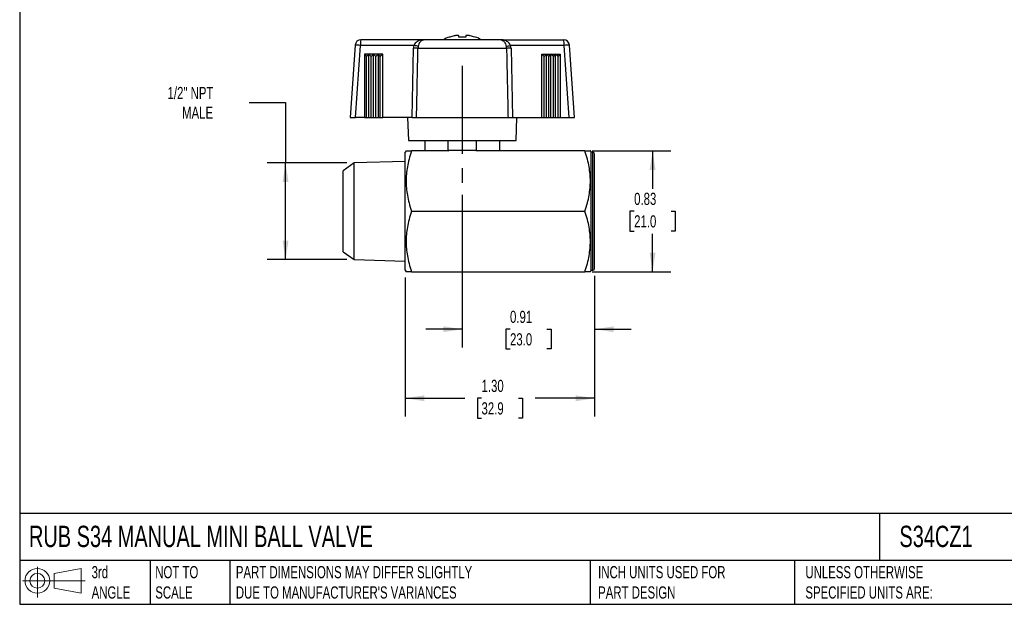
# Model space of a CAD drawing. Header units: inches. Extents: x 0.2 to 10.8, y 0.2 to 8.2.
# Tile 1 of 4: x 0.2 to 7, y 0.2 to 4.2. Entities that reach past the tile are written whole.
import ezdxf

# ---------------------------------------------------------------- set-up
doc = ezdxf.new("R2010")
doc.units = ezdxf.units.IN
doc.header["$MEASUREMENT"] = 0
doc.linetypes.add('SLD-Center', pattern=[0.75, 0.6, -0.05, 0.05, -0.05])
doc.linetypes.add('SLD-Solid', pattern=[0])
doc.layers.add('CENTER', color=40, linetype='SLD-Center')
doc.layers.add('SLD-DEFPOINTS', color=7, linetype='Continuous')
doc.layers.add('DIMENSIONS', color=140, linetype='SLD-Solid', lineweight=25)
doc.layers.add('TEXT', color=140, linetype='SLD-Solid', lineweight=25)
doc.styles.add('SLDTEXTSTYLE0', font='TXT', dxfattribs={"width": 0.7})
doc.dimstyles.new('SLDDIMSTYLE0', dxfattribs={"dimtxt": 0.084961, "dimasz": 0.13, "dimexe": 0, "dimexo": 0.0625, "dimgap": 0.02124, "dimtad": 0, "dimtih": 1, "dimtoh": 1, "dimrnd": 1e-09, "dimzin": 12, "dimdsep": 46, "dimtxsty": 'SLDTEXTSTYLE0', "dimsah": 1, "dimcen": 0.09, "dimadec": 0, "dimazin": 3, "dimtfac": 1, "dimtofl": 0, "dimtmove": 0, "dimatfit": 3, "dimfxl": 0, "dimfrac": 2, "dimtolj": 1, "dimtzin": 12, "dimarcsym": 0})
doc.dimstyles.new('SLDDIMSTYLE1', dxfattribs={"dimtxt": 0.084961, "dimasz": 0.13, "dimexe": 0, "dimexo": 0.0625, "dimgap": 0.02124, "dimtad": 0, "dimtih": 1, "dimtoh": 1, "dimrnd": 1e-09, "dimdsep": 46, "dimtxsty": 'SLDTEXTSTYLE0', "dimsah": 1, "dimcen": 0.09, "dimadec": 0, "dimazin": 2, "dimtfac": 1, "dimtofl": 0, "dimtmove": 0, "dimatfit": 3, "dimfxl": 0, "dimfrac": 2, "dimtolj": 1, "dimtzin": 12, "dimarcsym": 0})
doc.dimstyles.new('SLDDIMSTYLE2', dxfattribs={"dimtxt": 0.084961, "dimasz": 0.13, "dimexe": 0, "dimexo": 0.0625, "dimgap": 0.02124, "dimtad": 0, "dimtih": 1, "dimtoh": 1, "dimrnd": 1e-09, "dimzin": 4, "dimdsep": 46, "dimtxsty": 'SLDTEXTSTYLE0', "dimsah": 1, "dimcen": 0.09, "dimadec": 0, "dimazin": 1, "dimtfac": 1, "dimtofl": 0, "dimtmove": 0, "dimatfit": 3, "dimfxl": 0, "dimfrac": 2, "dimtolj": 1, "dimtzin": 12, "dimarcsym": 0})
doc.dimstyles.new('SLDDIMSTYLE3', dxfattribs={"dimtxt": 0.084961, "dimasz": 0.13, "dimexe": 0, "dimexo": 0.0625, "dimgap": 0.02124, "dimtad": 0, "dimtih": 1, "dimtoh": 1, "dimrnd": 1e-09, "dimdsep": 46, "dimtxsty": 'SLDTEXTSTYLE0', "dimsah": 1, "dimcen": 0.09, "dimadec": 0, "dimazin": 2, "dimtfac": 1, "dimtmove": 0, "dimatfit": 0, "dimfxl": 0, "dimfrac": 2, "dimtolj": 1, "dimtzin": 12, "dimarcsym": 0})

# ---------------------------------------------------------------- blocks, each defined once
blk = doc.blocks.new('Block11')
at = {"color": 7, "linetype": 'SLD-Solid', "lineweight": 18}
for p, q in [((0.1019, 0.2091), (0.1019, 0)), ((0.2157, 0.1641), (0.4006, 0.1981)), ((0.2157, 0.0628), (0.2157, 0.1641)), ((0.4006, 0.1981), (0.4006, 0.0288)), ((0, 0.1135), (0.4281, 0.1135)), ((0.2157, 0.0628), (0.4006, 0.0288))]:
    blk.add_line(p, q, dxfattribs=at)
for radius in [0.0846, 0.0506]:
    blk.add_circle((0.1019, 0.1135), radius, dxfattribs=at)
blk = doc.blocks.new('Block12')
at = {"layer": 'SLD-DEFPOINTS'}
blk.add_blockref('Block11', (0, 0), dxfattribs=at)
blk = doc.blocks.new('_D')
at = {"layer": 'DIMENSIONS'}
for p, q in [((1.8189, 3.6827), (2.0689, 3.6827)), ((2.0689, 3.6827), (2.0689, 3.2698)), ((2.4883, 3.2698), (1.9439, 3.2698)), ((2.0689, 2.6087), (2.0689, 3.2698)), ((2.4883, 2.6087), (1.9439, 2.6087))]:
    blk.add_line(p, q, dxfattribs=at)
for points in [[(2.0689, 3.2698), (2.0489, 3.1398), (2.0889, 3.1398)], [(2.0689, 2.6087), (2.0889, 2.7387), (2.0489, 2.7387)]]:
    blk.add_solid(points, dxfattribs=at)
at = {"layer": 'DIMENSIONS', "char_height": 0.08333, "attachment_point": 1, "style": 'SLDTEXTSTYLE0'}
for s, insert in [('1/2" NPT', (1.2614, 3.7902)), ('MALE', (1.3607, 3.6551))]:
    blk.add_mtext(s, dxfattribs=dict(at, insert=insert))
blk = doc.blocks.new('_D_1')
at = {"layer": 'DIMENSIONS'}
for p, q in [((4.1669, 3.3526), (4.7045, 3.3526)), ((4.5795, 3.3526), (4.5795, 3.0933)), ((4.4532, 2.9392), (4.4247, 2.9392)), ((4.4247, 2.9392), (4.4247, 2.8042)), ((4.7057, 2.9392), (4.7342, 2.9392)), ((4.7342, 2.9392), (4.7342, 2.8042)), ((4.4247, 2.8042), (4.4532, 2.8042)), ((4.5795, 2.5258), (4.5795, 2.7852)), ((4.7342, 2.8042), (4.7057, 2.8042)), ((4.1669, 2.5258), (4.7045, 2.5258))]:
    blk.add_line(p, q, dxfattribs=at)
for points in [[(4.5795, 3.3526), (4.5595, 3.2226), (4.5995, 3.2226)], [(4.5795, 2.5258), (4.5995, 2.6558), (4.5595, 2.6558)]]:
    blk.add_solid(points, dxfattribs=at)
at = {"layer": 'DIMENSIONS', "char_height": 0.08333, "attachment_point": 1, "style": 'SLDTEXTSTYLE0'}
for s, insert in [('0.83', (4.4532, 3.0657)), ('21.0', (4.4532, 2.9116))]:
    blk.add_mtext(s, dxfattribs=dict(at, insert=insert))
blk = doc.blocks.new('_D_2')
at = {"layer": 'DIMENSIONS'}
for p, q in [((4.1831, 2.4975), (4.1831, 1.5347)), ((2.8878, 2.4857), (2.8878, 1.5347)), ((2.8878, 1.6597), (3.2941, 1.6597)), ((3.4092, 1.6597), (3.3807, 1.6597)), ((3.3807, 1.6597), (3.3807, 1.5247)), ((3.6617, 1.6597), (3.6902, 1.6597)), ((3.6902, 1.6597), (3.6902, 1.5247)), ((4.1831, 1.6597), (3.7768, 1.6597)), ((3.3807, 1.5247), (3.4092, 1.5247)), ((3.6902, 1.5247), (3.6617, 1.5247))]:
    blk.add_line(p, q, dxfattribs=at)
for points in [[(2.8878, 1.6597), (3.0178, 1.6397), (3.0178, 1.6797)], [(4.1831, 1.6597), (4.0531, 1.6797), (4.0531, 1.6397)]]:
    blk.add_solid(points, dxfattribs=at)
at = {"layer": 'DIMENSIONS', "char_height": 0.08333, "attachment_point": 1, "style": 'SLDTEXTSTYLE0'}
for s, insert in [('1.30', (3.4092, 1.7861)), ('32.9', (3.4092, 1.6321))]:
    blk.add_mtext(s, dxfattribs=dict(at, insert=insert))
blk = doc.blocks.new('_D_3')
at = {"layer": 'DIMENSIONS'}
for p, q in [((3.2776, 3.0526), (3.2776, 2.0071)), ((4.1831, 2.4975), (4.1831, 2.0071)), ((3.2776, 2.1321), (3.0276, 2.1321)), ((3.6041, 2.1321), (3.5756, 2.1321)), ((3.5756, 2.1321), (3.5756, 1.9971)), ((3.8566, 2.1321), (3.8851, 2.1321)), ((3.8851, 2.1321), (3.8851, 1.9971)), ((4.1831, 2.1321), (4.4331, 2.1321)), ((3.5756, 1.9971), (3.6041, 1.9971)), ((3.8851, 1.9971), (3.8566, 1.9971))]:
    blk.add_line(p, q, dxfattribs=at)
for points in [[(3.2776, 2.1321), (3.1476, 2.1521), (3.1476, 2.1121)], [(4.1831, 2.1321), (4.3131, 2.1121), (4.3131, 2.1521)]]:
    blk.add_solid(points, dxfattribs=at)
at = {"layer": 'DIMENSIONS', "char_height": 0.08333, "attachment_point": 1, "style": 'SLDTEXTSTYLE0'}
for s, insert in [('0.91', (3.6041, 2.2586)), ('23.0', (3.6041, 2.1045))]:
    blk.add_mtext(s, dxfattribs=dict(at, insert=insert))

msp = doc.modelspace()

# ---------------------------------------------------------------- linework, layer by layer
for p, q in [((3.0119, 4.1125), (2.5838, 4.1125)), ((3.5433, 4.1125), (3.0119, 4.1125)), ((3.1922, 4.1312), (3.189, 4.1312)), ((3.2529, 4.1407), (3.2305, 4.1407)), ((3.254, 4.1312), (3.254, 4.1393)), ((3.3012, 4.1312), (3.254, 4.1312)), ((3.3012, 4.1393), (3.3012, 4.1312)), ((3.3247, 4.1407), (3.3023, 4.1407)), ((3.3662, 4.1312), (3.363, 4.1312)), ((3.5433, 4.1125), (3.918, 4.1125)), ((3.918, 4.1125), (3.9181, 4.1125)), ((3.9181, 4.1125), (3.9181, 4.1125)), ((3.9181, 4.1125), (3.9185, 4.1125)), ((3.9185, 4.1125), (3.9714, 4.1125)), ((2.5445, 4.0758), (2.5099, 3.581)), ((2.5465, 3.581), (2.581, 4.0745)), ((2.9467, 4.0745), (2.581, 4.0745)), ((2.9345, 3.581), (2.944, 4.0555)), ((2.9746, 4.0555), (3.5806, 4.0555)), ((3.9742, 4.0745), (3.6085, 4.0745)), ((3.6112, 4.0555), (3.6207, 3.581)), ((4.0087, 3.581), (3.9742, 4.0745)), ((4.0453, 3.581), (4.0107, 4.0758)), ((2.6395, 4.0141), (2.6081, 4.014)), ((2.6081, 4.014), (2.6081, 3.581)), ((2.6081, 4.014), (2.6227, 3.9989)), ((2.6227, 3.9989), (2.6395, 4.0141)), ((2.6227, 3.581), (2.6227, 3.9989)), ((2.6709, 4.0142), (2.6395, 4.0141)), ((2.6395, 3.581), (2.6395, 4.0141)), ((2.6395, 4.0141), (2.6541, 3.9989)), ((2.6541, 3.9989), (2.6709, 4.0142)), ((2.6541, 3.581), (2.6541, 3.9989)), ((2.7023, 4.0142), (2.6709, 4.0142)), ((2.6709, 3.581), (2.6709, 4.0142)), ((2.6709, 4.0142), (2.6855, 3.999)), ((2.6855, 3.999), (2.7023, 4.0142)), ((2.6855, 3.581), (2.6855, 3.999)), ((2.7337, 4.0143), (2.7023, 4.0142)), ((2.7023, 4.0142), (2.7023, 3.581)), ((2.7169, 3.9991), (2.7023, 4.0142)), ((2.7337, 4.0143), (2.7169, 3.9991)), ((2.7169, 3.581), (2.7169, 3.9991)), ((2.7337, 3.581), (2.7337, 4.0143)), ((3.8214, 3.581), (3.8214, 4.0143)), ((3.8383, 3.9991), (3.8214, 4.0143)), ((3.8214, 4.0143), (3.8529, 4.0142)), ((3.8383, 3.9991), (3.8529, 4.0142)), ((3.8383, 3.581), (3.8383, 3.9991)), ((3.8529, 3.581), (3.8529, 4.0142)), ((3.8529, 4.0142), (3.8843, 4.0142)), ((3.8697, 3.999), (3.8529, 4.0142)), ((3.8697, 3.999), (3.8843, 4.0142)), ((3.8697, 3.581), (3.8697, 3.999)), ((3.8843, 4.0142), (3.9157, 4.0141)), ((3.8843, 3.581), (3.8843, 4.0142)), ((3.9011, 3.9989), (3.8843, 4.0142)), ((3.9011, 3.9989), (3.9157, 4.0141)), ((3.9011, 3.581), (3.9011, 3.9989)), ((3.9157, 4.0141), (3.9471, 4.014)), ((3.9157, 3.581), (3.9157, 4.0141)), ((3.9325, 3.9989), (3.9157, 4.0141)), ((3.9325, 3.9989), (3.9471, 4.014)), ((3.9325, 3.581), (3.9325, 3.9989)), ((3.9471, 4.014), (3.9471, 3.581)), ((2.5099, 3.581), (2.5465, 3.581)), ((2.6081, 3.581), (2.5465, 3.581)), ((2.6081, 3.581), (2.6227, 3.581)), ((2.6227, 3.581), (2.6395, 3.581)), ((2.6395, 3.581), (2.6541, 3.581)), ((2.6541, 3.581), (2.6709, 3.581)), ((2.6709, 3.581), (2.6855, 3.581)), ((2.6855, 3.581), (2.7023, 3.581)), ((2.7023, 3.581), (2.7169, 3.581)), ((2.7169, 3.581), (2.7337, 3.581)), ((2.9345, 3.581), (2.7337, 3.581)), ((2.9036, 3.581), (2.9091, 3.4235)), ((2.9647, 3.581), (3.5905, 3.581)), ((3.6207, 3.581), (3.8214, 3.581)), ((3.6461, 3.4235), (3.6516, 3.581)), ((3.8214, 3.581), (3.8383, 3.581)), ((3.8383, 3.581), (3.8529, 3.581)), ((3.8529, 3.581), (3.8697, 3.581)), ((3.8697, 3.581), (3.8843, 3.581)), ((3.8843, 3.581), (3.9011, 3.581)), ((3.9011, 3.581), (3.9157, 3.581)), ((3.9157, 3.581), (3.9325, 3.581)), ((3.9325, 3.581), (3.9471, 3.581)), ((3.9471, 3.581), (4.0087, 3.581)), ((4.0087, 3.581), (4.0453, 3.581)), ((2.9091, 3.4235), (3.6461, 3.4235)), ((3.0217, 3.4235), (3.0217, 3.3526)), ((3.1792, 3.4235), (3.1792, 3.3569)), ((3.376, 3.3569), (3.376, 3.4235)), ((3.5335, 3.3526), (3.5335, 3.4235)), ((2.8935, 3.3526), (2.8878, 3.3428)), ((2.8878, 2.5357), (2.8878, 3.3428)), ((3.1853, 3.3526), (2.9304, 3.3526)), ((3.1792, 3.3569), (3.376, 3.3569)), ((4.1169, 3.3526), (3.3699, 3.3526)), ((4.1595, 3.3428), (4.1538, 3.3526)), ((4.1713, 3.3428), (4.1595, 3.3428)), ((4.1595, 2.5357), (4.1595, 3.3428)), ((4.1713, 2.5357), (4.1713, 3.3428)), ((4.1831, 2.5475), (4.1831, 3.331)), ((2.5383, 3.2698), (2.4626, 3.2168)), ((2.8878, 3.2807), (2.5383, 3.2698)), ((2.5383, 2.6087), (2.5383, 3.2698)), ((2.4626, 2.6617), (2.4626, 3.2168)), ((2.9304, 2.9392), (4.1169, 2.9392)), ((2.4626, 2.6617), (2.5383, 2.6087)), ((2.5383, 2.6087), (2.8878, 2.5978)), ((2.8878, 2.5357), (2.8935, 2.5258)), ((2.9304, 2.5258), (4.1169, 2.5258)), ((4.1538, 2.5258), (4.1595, 2.5357)), ((4.1595, 2.5357), (4.1713, 2.5357))]:
    msp.add_line(p, q)
for centre, radius, start, end in [((2.5838, 4.0731), 0.0394, 90, 176), ((2.7176, 4.0837), 0.1369, 167.87092, 183.86592), ((3.2776, 3.8728), 0.2731, 108.92464, 118.66045), ((3.2776, 3.8728), 0.2721, 101.68675, 108.28572), ((3.2776, 3.8728), 0.2721, 71.71428, 78.31325), ((3.2776, 3.8728), 0.2731, 61.33955, 71.07536), ((3.8376, 4.0837), 0.1369, 356.13408, 12.12908), ((3.9714, 4.0731), 0.0394, 4, 90), ((2.5516, 3.7786), 0.2973, 84.32383, 91.37328), ((4.0036, 3.7786), 0.2973, 88.62672, 95.67617), ((4.1713, 3.331), 0.0118, 0, 90), ((4.1713, 2.5475), 0.0118, 270, 360)]:
    msp.add_arc(centre, radius, start, end)
for centre, major_axis, ratio, start_param, end_param in [((3.918, 4.0731), (0, 0.0394), 0.127102, 6.268534, 6.283185), ((3.9185, 4.0731), (0, 0.0394), 0.636298, 0, 0.014651), ((3.0502, 4.0529), (0.1062, -0.0038), 0.865682, 2.946571, 3.155199), ((3.0418, 4.0541), (0.0672, -0.002), 0.783888, 2.934339, 3.152999), ((3.4904, 4.0515), (0.0901, 0.0061), 0.676976, 6.24799, 6.436532), ((3.505, 4.0529), (0.1062, 0.0038), 0.865682, 6.269578, 6.478207), ((3.2776, 3.766), (0, 0.4432), 0.57735, 2.746802, 2.772466), ((3.2776, 3.766), (0, 0.4432), 0.57735, 3.510719, 3.536384)]:
    msp.add_ellipse(centre, major_axis=major_axis, ratio=ratio, start_param=start_param, end_param=end_param)
for points, knots in [([(3.0119, 4.1125), (3.0022, 4.1125), (2.9926, 4.1108), (2.9795, 4.1058), (2.9755, 4.1038), (2.9717, 4.1014)], [0, 0, 0, 0, 0.355, 0.355, 0.5235186, 0.5235186, 0.5235186, 0.5235186]), ([(2.9764, 4.0669), (2.9773, 4.0702), (2.9784, 4.0734), (2.9814, 4.0817), (2.9835, 4.0864), (2.9892, 4.0973), (2.9932, 4.1027), (3.0021, 4.1105), (3.007, 4.1125), (3.0119, 4.1125)], [0, 0, 0, 0, 0.125, 0.125, 0.325, 0.325, 0.645, 0.645, 1, 1, 1, 1]), ([(3.5433, 4.1125), (3.5482, 4.1125), (3.5531, 4.1105), (3.562, 4.1027), (3.5659, 4.0973), (3.5717, 4.0864), (3.5738, 4.0817), (3.5768, 4.0734), (3.5778, 4.0702), (3.5788, 4.0669)], [0, 0, 0, 0, 0.355, 0.355, 0.675, 0.675, 0.875, 0.875, 1, 1, 1, 1]), ([(3.5835, 4.1014), (3.5797, 4.1038), (3.5757, 4.1058), (3.5626, 4.1108), (3.553, 4.1125), (3.5433, 4.1125)], [0, 0, 0, 0, 0.1685186, 0.1685186, 0.5235186, 0.5235186, 0.5235186, 0.5235186]), ([(2.9746, 4.0555), (2.9713, 4.0554), (2.9668, 4.0553), (2.9615, 4.0553), (2.9562, 4.0553), (2.9501, 4.0554), (2.944, 4.0555)], [0, 0, 0, 0, 0.5, 0.5, 0.5, 1, 1, 1, 1]), ([(2.9717, 4.1014), (2.9683, 4.0993), (2.965, 4.0969), (2.9581, 4.0907), (2.9546, 4.0868), (2.9498, 4.0799), (2.9481, 4.0772), (2.9467, 4.0745)], [0.5235308, 0.5235308, 0.5235308, 0.5235308, 0.675, 0.675, 0.875, 0.875, 1, 1, 1, 1]), ([(2.9647, 3.581), (2.965, 3.5978), (2.9654, 3.6147), (2.9657, 3.6315), (2.9664, 3.6658), (2.9671, 3.7), (2.9679, 3.7343), (2.9683, 3.7557), (2.9687, 3.7771), (2.9692, 3.7985), (2.9694, 3.8092), (2.9696, 3.8199), (2.9699, 3.8306), (2.9702, 3.8478), (2.9706, 3.8649), (2.9709, 3.882), (2.9715, 3.9094), (2.9721, 3.9368), (2.9727, 3.9643), (2.9733, 3.9947), (2.9739, 4.0251), (2.9746, 4.0555)], [0, 0, 0, 0, 0.106512, 0.106512, 0.106512, 0.323115, 0.323115, 0.323115, 0.458492, 0.458492, 0.458492, 0.526181, 0.526181, 0.526181, 0.634482, 0.634482, 0.634482, 0.807765, 0.807765, 0.807765, 1, 1, 1, 1]), ([(3.5806, 4.0555), (3.5812, 4.0255), (3.5819, 3.9955), (3.5825, 3.9655), (3.5832, 3.9313), (3.5839, 3.897), (3.5847, 3.8628), (3.5851, 3.8414), (3.5855, 3.8199), (3.586, 3.7985), (3.5862, 3.7878), (3.5864, 3.7771), (3.5867, 3.7664), (3.587, 3.7493), (3.5874, 3.7322), (3.5877, 3.715), (3.5883, 3.6876), (3.5889, 3.6602), (3.5894, 3.6328), (3.5898, 3.6155), (3.5901, 3.5982), (3.5905, 3.581)], [0, 0, 0, 0, 0.18952, 0.18952, 0.18952, 0.406114, 0.406114, 0.406114, 0.541486, 0.541486, 0.541486, 0.609171, 0.609171, 0.609171, 0.717468, 0.717468, 0.717468, 0.890744, 0.890744, 0.890744, 1, 1, 1, 1]), ([(3.6085, 4.0745), (3.6071, 4.0772), (3.6054, 4.0799), (3.6005, 4.0868), (3.5971, 4.0907), (3.5901, 4.0969), (3.5869, 4.0993), (3.5835, 4.1014)], [0.5235307, 0.5235307, 0.5235307, 0.5235307, 0.6485307, 0.6485307, 0.8485307, 0.8485307, 1, 1, 1, 1]), ([(2.9345, 3.581), (2.9375, 3.581), (2.9405, 3.581), (2.9463, 3.581), (2.9491, 3.581), (2.9543, 3.581), (2.9567, 3.581), (2.9611, 3.581), (2.963, 3.581), (2.9647, 3.581)], [0.000001, 0.000001, 0.000001, 0.000001, 0.02301925, 0.02301925, 0.04603272, 0.04603272, 0.06904896, 0.06904896, 0.09207078, 0.09207078, 0.09207078, 0.09207078]), ([(3.5905, 3.581), (3.5922, 3.581), (3.5941, 3.581), (3.5985, 3.581), (3.6009, 3.581), (3.6061, 3.581), (3.6089, 3.581), (3.6147, 3.581), (3.6177, 3.581), (3.6207, 3.581)], [0, 0, 0, 0, 0.02301859, 0.02301859, 0.04603172, 0.04603172, 0.06904826, 0.06904826, 0.09206968, 0.09206968, 0.09206968, 0.09206968]), ([(2.9304, 3.3526), (2.9172, 3.3128), (2.9082, 3.2774), (2.8963, 3.2099), (2.8935, 3.1779), (2.8935, 3.114), (2.8963, 3.082), (2.9082, 3.0145), (2.9172, 2.979), (2.9304, 2.9392)], [0, 0, 0, 0, 0.25, 0.25, 0.5, 0.5, 0.75, 0.75, 1, 1, 1, 1]), ([(2.8938, 3.3526), (2.8938, 3.3526), (2.8937, 3.3526), (2.8963, 3.3526), (2.901, 3.3526), (2.9082, 3.3526), (2.9178, 3.3526), (2.9261, 3.3526), (2.9304, 3.3526)], [0, 0, 0, 0, 0.109847, 0.272695, 0.440057, 0.614831, 0.800241, 1, 1, 1, 1]), ([(4.1169, 2.9392), (4.1301, 2.979), (4.1392, 3.0145), (4.151, 3.082), (4.1538, 3.114), (4.1538, 3.1779), (4.151, 3.2099), (4.1392, 3.2774), (4.1301, 3.3128), (4.1169, 3.3526)], [0, 0, 0, 0, 0.25, 0.25, 0.5, 0.5, 0.75, 0.75, 1, 1, 1, 1]), ([(4.1169, 3.3526), (4.1214, 3.3526), (4.1302, 3.3526), (4.1401, 3.3526), (4.1474, 3.3526), (4.1519, 3.3526), (4.1539, 3.3526), (4.1536, 3.3526), (4.1535, 3.3526)], [0, 0, 0, 0, 0.211369, 0.40686, 0.590846, 0.767106, 0.93904, 1, 1, 1, 1]), ([(2.9304, 2.9392), (2.9172, 2.8995), (2.9082, 2.864), (2.8963, 2.7965), (2.8935, 2.7645), (2.8935, 2.7006), (2.8963, 2.6686), (2.9082, 2.6011), (2.9172, 2.5656), (2.9304, 2.5258)], [0, 0, 0, 0, 0.25, 0.25, 0.5, 0.5, 0.75, 0.75, 1, 1, 1, 1]), ([(4.1169, 2.5258), (4.1301, 2.5656), (4.1392, 2.6011), (4.151, 2.6686), (4.1538, 2.7006), (4.1538, 2.7645), (4.151, 2.7965), (4.1392, 2.864), (4.1301, 2.8995), (4.1169, 2.9392)], [0, 0, 0, 0, 0.25, 0.25, 0.5, 0.5, 0.75, 0.75, 1, 1, 1, 1]), ([(2.9304, 2.5258), (2.9259, 2.5258), (2.9171, 2.5258), (2.9072, 2.5258), (2.8999, 2.5258), (2.8955, 2.5258), (2.8934, 2.5258), (2.8937, 2.5258), (2.8938, 2.5258)], [0, 0, 0, 0, 0.211369, 0.40686, 0.590846, 0.767106, 0.93904, 1, 1, 1, 1]), ([(4.1535, 2.5258), (4.1535, 2.5258), (4.1536, 2.5258), (4.151, 2.5258), (4.1463, 2.5258), (4.1391, 2.5258), (4.1295, 2.5258), (4.1212, 2.5258), (4.1169, 2.5258)], [0, 0, 0, 0, 0.109847, 0.272695, 0.440057, 0.614831, 0.800241, 1, 1, 1, 1])]:
    msp.add_open_spline(points, degree=3, knots=knots)
for points in [[(3.2305, 4.1407), (3.2279, 4.1403), (3.2252, 4.1398), (3.2225, 4.1393)], [(3.254, 4.1393), (3.254, 4.1398), (3.2536, 4.1403), (3.2529, 4.1407)], [(3.3023, 4.1407), (3.3016, 4.1403), (3.3012, 4.1398), (3.3012, 4.1393)], [(3.3327, 4.1393), (3.33, 4.1398), (3.3273, 4.1403), (3.3247, 4.1407)], [(2.9764, 4.0669), (2.9732, 4.0676), (2.9644, 4.0698), (2.9527, 4.0729), (2.9467, 4.0745)], [(3.5788, 4.0669), (3.582, 4.0676), (3.5907, 4.0698), (3.6025, 4.0729), (3.6085, 4.0745)], [(3.6112, 4.0555), (3.6051, 4.0554), (3.5929, 4.0552), (3.5839, 4.0554), (3.5806, 4.0555)]]:
    msp.add_open_spline(points, degree=3)
at = {"layer": 'CENTER'}
msp.add_line((3.2776, 3.9333), (3.2776, 3.1026), dxfattribs=at)
at = {"layer": 'TEXT'}
for p, q in [((0.25, 8.25), (0.25, 0.25)), ((10.75, 0.8711), (0.25, 0.8711)), ((6.1322, 0.8711), (6.1322, 0.55)), ((10.75, 0.55), (0.25, 0.55)), ((1.1435, 0.55), (1.1435, 0.25)), ((1.6865, 0.55), (1.6865, 0.25)), ((4.1529, 0.55), (4.1529, 0.25)), ((5.5511, 0.55), (5.5511, 0.25)), ((0.25, 0.25), (10.75, 0.25))]:
    msp.add_line(p, q, dxfattribs=at)

# ---------------------------------------------------------------- block references
at = {"layer": 'SLD-DEFPOINTS'}
msp.add_blockref('Block12', (0.2692, 0.2974), dxfattribs=at)

# ---------------------------------------------------------------- texts
at = {"layer": 'TEXT', "attachment_point": 1, "style": 'SLDTEXTSTYLE0'}
for s, insert, char_height in [('RUB S34 MANUAL MINI BALL VALVE', (0.3136, 0.7875), 0.145833), ('S34CZ1', (6.268, 0.7875), 0.14583), ('3rd^JANGLE', (0.7421, 0.5117), 0.08333), ('NOT TO^JSCALE', (1.1774, 0.5117), 0.083333), ("PART DIMENSIONS MAY DIFFER SLIGHTLY ^JDUE TO MANUFACTURER'S VARIANCES", (1.7288, 0.5117), 0.083333), ('INCH UNITS USED FOR ^JPART DESIGN', (4.2068, 0.5117), 0.083333), ('UNLESS OTHERWISE ^JSPECIFIED UNITS ARE:', (5.6248, 0.5117), 0.083333)]:
    msp.add_mtext(s, dxfattribs=dict(at, insert=insert, char_height=char_height))

# ---------------------------------------------------------------- dimensions: what is measured, and where the dimension line sits
at = {"layer": 'DIMENSIONS'}
dim = msp.add_linear_dim(base=(2.0689, 3.2698), p1=(2.5383, 2.6087), p2=(2.5383, 3.2698), angle=90, text='1/2" NPT\\PMALE', dimstyle='SLDDIMSTYLE0', dxfattribs=at)
dim.commit()
dim.dimension.update_dxf_attribs({"geometry": '_D', "text_midpoint": (2.0689, 3.6827), "dimtype": 160})
dim = msp.add_linear_dim(base=(4.5795, 2.5258), p1=(4.1169, 3.3526), p2=(4.1169, 2.5258), angle=90, dimstyle='SLDDIMSTYLE1', dxfattribs=at)
dim.commit()
dim.dimension.update_dxf_attribs({"geometry": '_D_1', "text_midpoint": (4.5795, 2.9392), "dimtype": 160})
for base, p1, dimstyle, picture, middle in [((4.1831, 2.1321), (3.2776, 3.1026), 'SLDDIMSTYLE3', '_D_3', (3.7303, 2.1321)), ((4.1831, 1.6597), (2.8878, 2.5357), 'SLDDIMSTYLE2', '_D_2', (3.5355, 1.6597))]:
    dim = msp.add_linear_dim(base=base, p1=p1, p2=(4.1831, 2.5475), dimstyle=dimstyle, dxfattribs=at)
    dim.commit()
    dim.dimension.update_dxf_attribs({"geometry": picture, "text_midpoint": middle, "dimtype": 160})

doc.saveas('drawing.dxf')
